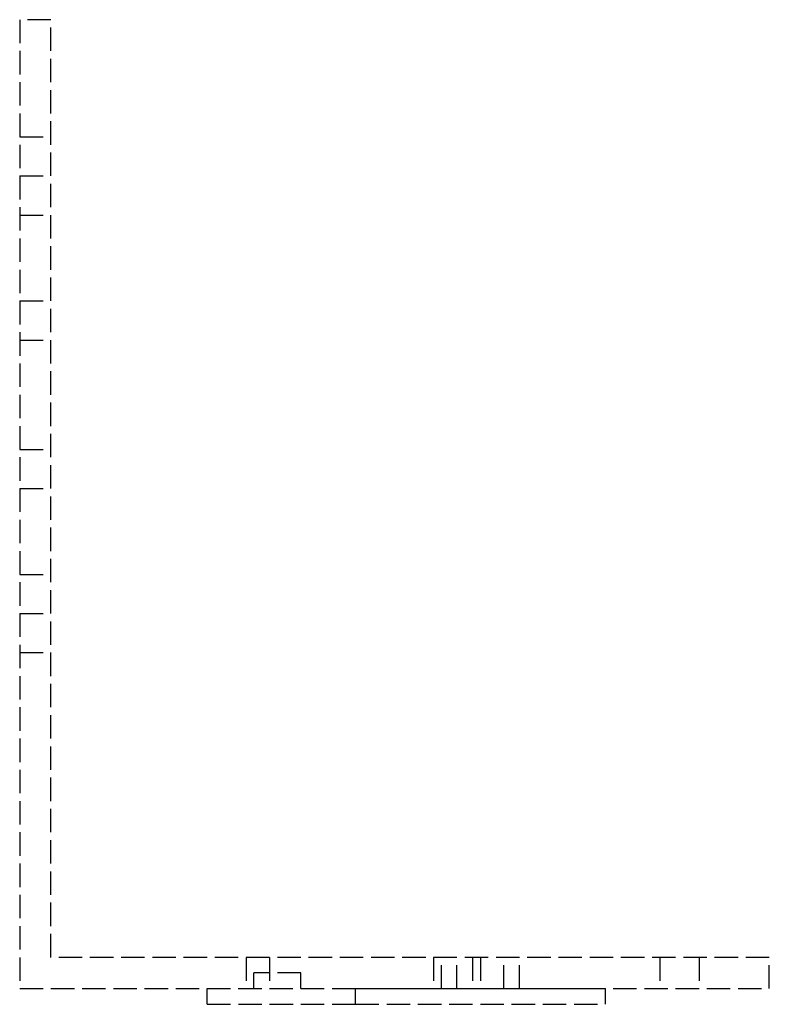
# Model space of a CAD drawing. Header units: millimetres. Extents: x 0 to 48, y 0 to 63.
import ezdxf

# ---------------------------------------------------------------- set-up
doc = ezdxf.new("R2010")
doc.units = ezdxf.units.MM
doc.header["$LTSCALE"] = 10
doc.linetypes.add('ALLCAD_Strich', pattern=[0.2, 0.15, -0.05])
doc.layers.add('BESCH_KONT_sich_schn_seit_2d', color=160, linetype='Continuous')

msp = doc.modelspace()

# ---------------------------------------------------------------- linework, layer by layer
at = {"layer": 'BESCH_KONT_sich_schn_seit_2d', "linetype": 'ALLCAD_Strich', "extrusion": (-1.09476e-47, 1, -2.22045e-16)}
for p, q in [((0, 63), (0, 1)), ((2, 63), (0, 63)), ((2, 3), (2, 63)), ((0, 55.5), (2, 55.5)), ((0, 53), (2, 53)), ((0, 50.5), (2, 50.5)), ((0, 45), (2, 45)), ((0, 42.5), (2, 42.5)), ((0, 35.5), (2, 35.5)), ((0, 33), (2, 33)), ((0, 27.5), (2, 27.5)), ((0, 25), (2, 25)), ((0, 22.5), (2, 22.5)), ((48, 3), (2, 3)), ((14.5, 3), (14.5, 1)), ((16, 3), (16, 1)), ((26.5, 3), (26.5, 1)), ((27, 1), (27, 3)), ((28, 1), (28, 3)), ((29, 3), (29, 1)), ((29.5, 3), (29.5, 1)), ((31, 1), (31, 3)), ((32, 1), (32, 3)), ((41, 3), (41, 1)), ((43.5, 3), (43.5, 1)), ((48, 1), (48, 3)), ((18, 2), (15, 2)), ((15, 1), (15, 2)), ((18, 1), (18, 2)), ((0, 1), (48, 1)), ((12, 0), (12, 1)), ((21.5, 1), (37.5, 1)), ((21.5, 0), (21.5, 1)), ((37.5, 0), (37.5, 1)), ((12, 0), (12, -0.005)), ((12, 0), (12.003, 0)), ((12, 0), (12, -0.005)), ((12, -0.005), (12.003, -0.005)), ((12.002, 0), (12.002, -0.005)), ((12.002, 0), (12.002, -0.005)), ((12.002, 0), (12.002, -0.005)), ((12.003, 0), (12.003, -0.005)), ((12.003, 0), (12.003, -0.005)), ((12.003, 0), (12.003, -0.005)), ((12.003, 0), (12.003, -0.005)), ((12.005, 0), (12.003, 0)), ((12.005, -0.005), (12.003, -0.005)), ((12.004, 0), (12.004, -0.005)), ((12.005, 0), (21.5, 0)), ((12.005, 0), (12.005, -0.005)), ((12.005, 0), (12.005, -0.005)), ((12.005, -0.005), (12.008, -0.005)), ((12.007, 0), (12.007, -0.005)), ((12.008, 0), (12.008, -0.005)), ((12.008, 0), (12.008, -0.005)), ((21.5, 0), (37.5, 0))]:
    msp.add_line(p, q, dxfattribs=at)

doc.saveas('drawing.dxf')
